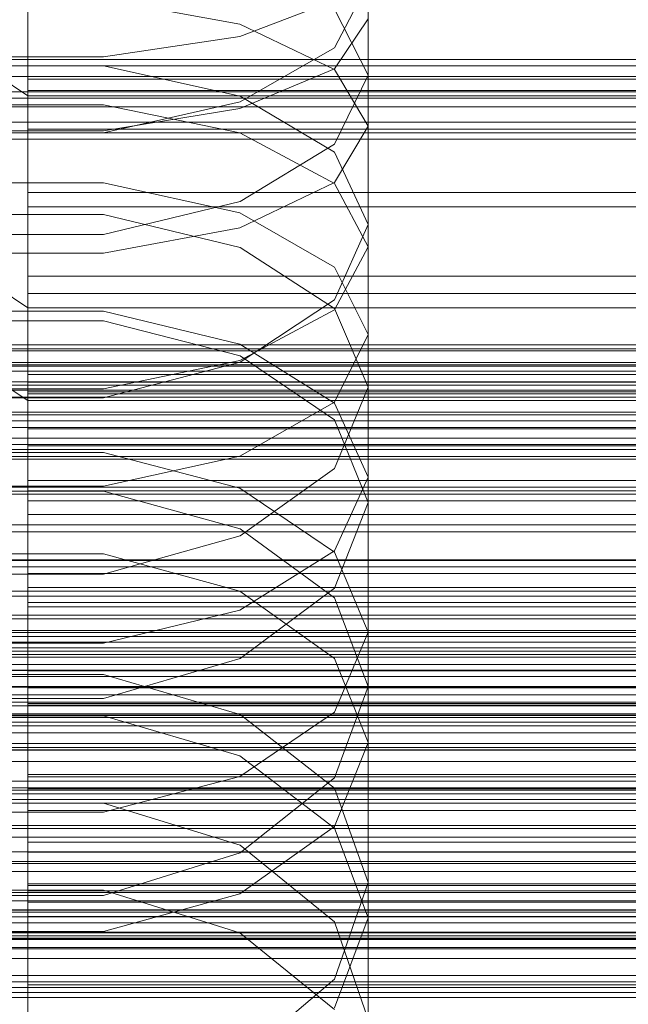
# Model space of a CAD drawing. Header units: millimetres. Extents: x -2233 to 65662, y -50530 to 6847.
# Tile 149 of 256: x -130 to -93, y -33983 to -33923. Entities that reach past the tile are written whole.
import ezdxf

# ---------------------------------------------------------------- set-up
doc = ezdxf.new("R2010")
doc.units = ezdxf.units.MM
for name, color, linetype, lineweight in [('COTAS_O', 1, 'Continuous', 0), ('COTAS_P', 1, 'Continuous', 0), ('frontal_briquetadora', 7, 'Continuous', 0), ('frontal_C01', 7, 'Continuous', 0), ('frontal_C02', 7, 'Continuous', 0), ('frontal_C03', 7, 'Continuous', 0), ('frontal_secador', 7, 'Continuous', 0)]:
    doc.layers.add(name, color=color, linetype=linetype, lineweight=lineweight)
doc.dimstyles.new('R19_100', dxfattribs={"dimtxt": 250, "dimasz": 150, "dimexe": 150, "dimexo": 80, "dimgap": 100, "dimtad": 1, "dimtih": 1, "dimtoh": 1, "dimdsep": 46, "dimcen": 0.09, "dimadec": 0, "dimazin": 0, "dimtfac": 1, "dimtdec": 4, "dimtofl": 0, "dimtmove": 0, "dimatfit": 3, "dimfxl": 1, "dimtolj": 1, "dimtzin": 0, "dimarcsym": 0})

# ---------------------------------------------------------------- blocks, each defined once
blk = doc.blocks.new('DIM_R32_39')
at = {"layer": 'COTAS_O'}
for p, q in [((-1725, -33700), (-1575, -33655)), ((1725, -33700), (1575, -33655)), ((-1725, -34400), (-1725, -33700)), ((-1725, -33700), (1725, -33700)), ((-1725, -33700), (-1575, -33745)), ((1725, -33700), (1575, -33745)), ((1725, -34400), (1725, -33700))]:
    blk.add_line(p, q, dxfattribs=at)
blk.add_text('3450 O', height=250, dxfattribs=at).set_placement((0, -33600))
blk = doc.blocks.new('DIM_R32_40')
at = {"layer": 'COTAS_P'}
for p, q in [((-150, -32200), (550, -32200)), ((550, -32200), (505, -32350)), ((550, -34800), (550, -32200)), ((550, -32200), (595, -32350)), ((550, -34800), (505, -34650)), ((550, -34800), (595, -34650)), ((-150, -34800), (550, -34800))]:
    blk.add_line(p, q, dxfattribs=at)
blk.add_text('2600 P', height=250, rotation=90, dxfattribs=at).set_placement((450, -33500))
blk = doc.blocks.new('DIM_R32_42')
at = {"layer": 'COTAS_O'}
for p, q in [((-650, -33700), (50, -33700)), ((50, -33700), (5, -33850)), ((50, -34900), (50, -33700)), ((50, -33700), (95, -33850)), ((50, -34900), (5, -34750)), ((50, -34900), (95, -34750)), ((-650, -34900), (50, -34900))]:
    blk.add_line(p, q, dxfattribs=at)
blk.add_text('1200 O', height=250, rotation=90, dxfattribs=at).set_placement((-50, -34300))
blk = doc.blocks.new('DIM_R32_43')
at = {"layer": 'COTAS_O'}
for p, q in [((-650, -34200), (-500, -34155)), ((650, -34200), (500, -34155)), ((-650, -34900), (-650, -34200)), ((-650, -34200), (650, -34200)), ((-650, -34200), (-500, -34245)), ((650, -34200), (500, -34245)), ((650, -34900), (650, -34200))]:
    blk.add_line(p, q, dxfattribs=at)
blk.add_text('1300 O', height=250, dxfattribs=at).set_placement((0, -34100))

msp = doc.modelspace()

# ---------------------------------------------------------------- linework, layer by layer
at = {"layer": 'frontal_briquetadora'}
for p, q in [((-109, -33929.238), (-109, -33912.608)), ((-109, -33920.41), (-111.08, -33924.402)), ((-109, -33936.682), (-109, -33920.41)), ((-125.327, -33921.403), (-116.907, -33922.955)), ((-116.907, -33923.713), (-111.08, -33921.478)), ((-109, -33926.087), (-111.08, -33922.018)), ((-116.907, -33922.955), (-111.08, -33925.751)), ((-109, -33922.627), (-111.08, -33925.697)), ((-125.327, -33924.953), (-116.907, -33923.713)), ((-111.08, -33924.402), (-116.906, -33927.741)), ((-134.673, -33924.953), (-125.327, -33924.953)), ((-125.326, -33925.528), (-134.674, -33925.528)), ((-116.906, -33927.39), (-125.326, -33925.528)), ((-111.08, -33925.697), (-116.907, -33928.158)), ((-111.08, -33925.751), (-109, -33929.238)), ((-111.08, -33930.345), (-109, -33926.087)), ((-109, -33942.099), (-109, -33926.087)), ((-111.08, -33930.837), (-116.906, -33927.39)), ((-125.327, -33927.928), (-134.673, -33927.928)), ((-116.907, -33929.662), (-125.327, -33927.928)), ((-116.906, -33927.741), (-125.326, -33929.647)), ((-116.907, -33928.158), (-125.327, -33929.524)), ((-111.08, -33932.725), (-109, -33929.238)), ((-125.326, -33929.647), (-134.674, -33929.647)), ((-125.327, -33929.524), (-134.673, -33929.524)), ((-111.08, -33932.786), (-116.907, -33929.662)), ((-116.906, -33933.895), (-111.08, -33930.345)), ((-109, -33935.302), (-111.08, -33930.837)), ((-134.673, -33932.744), (-125.327, -33932.744)), ((-125.327, -33932.744), (-116.907, -33934.597)), ((-116.907, -33935.521), (-111.08, -33932.725)), ((-109, -33936.682), (-111.08, -33932.786)), ((-125.326, -33935.917), (-116.906, -33933.895)), ((-134.674, -33934.689), (-125.326, -33934.689)), ((-125.326, -33934.689), (-116.906, -33936.726)), ((-116.907, -33934.597), (-111.08, -33937.935)), ((-109, -33935.302), (-111.08, -33939.949)), ((-109, -33950.89), (-109, -33935.302)), ((-134.674, -33935.917), (-125.326, -33935.917)), ((-125.327, -33937.073), (-116.907, -33935.521)), ((-134.673, -33937.073), (-125.327, -33937.073)), ((-116.906, -33936.726), (-111.08, -33940.485)), ((-111.08, -33940.578), (-109, -33936.682)), ((-111.08, -33937.935), (-109, -33942.099)), ((-111.08, -33939.949), (-116.906, -33943.808)), ((-134.673, -33940.653), (-125.327, -33940.653)), ((-125.327, -33940.653), (-116.907, -33942.681)), ((-116.907, -33943.702), (-111.08, -33940.578)), ((-111.08, -33940.485), (-109, -33945.334)), ((-125.326, -33941.254), (-134.674, -33941.254)), ((-116.906, -33943.404), (-125.326, -33941.254)), ((-109, -33942.099), (-111.08, -33946.262)), ((-116.907, -33942.681), (-111.08, -33946.334)), ((-125.327, -33945.436), (-116.907, -33943.702)), ((-116.906, -33943.808), (-125.326, -33946.001)), ((-111.08, -33947.366), (-116.906, -33943.404)), ((-134.673, -33945.436), (-125.327, -33945.436)), ((-109, -33945.334), (-111.08, -33950.361)), ((-109, -33960.462), (-109, -33945.334)), ((-125.326, -33946.001), (-134.674, -33946.001)), ((-111.08, -33946.262), (-116.907, -33949.6)), ((-111.08, -33946.334), (-109, -33950.89)), ((-109, -33952.465), (-111.08, -33947.366)), ((-125.327, -33949.368), (-134.673, -33949.368)), ((-116.907, -33951.565), (-125.327, -33949.368)), ((-116.907, -33949.6), (-125.327, -33951.453)), ((-111.08, -33950.361), (-116.906, -33954.52)), ((-111.08, -33955.446), (-109, -33950.89)), ((-125.327, -33951.453), (-134.673, -33951.453)), ((-111.08, -33955.525), (-116.907, -33951.565)), ((-125.326, -33951.768), (-134.674, -33951.768)), ((-116.906, -33954.085), (-125.326, -33951.768)), ((-125.326, -33951.768), (-116.906, -33954.085)), ((-111.08, -33957.738), (-109, -33952.465)), ((-109, -33967.266), (-109, -33952.465)), ((-111.08, -33958.344), (-116.906, -33954.085)), ((-116.906, -33954.085), (-111.08, -33958.344)), ((-116.906, -33954.52), (-125.326, -33956.878)), ((-134.673, -33955.615), (-125.327, -33955.615)), ((-125.327, -33955.615), (-116.907, -33957.922)), ((-116.907, -33959.099), (-111.08, -33955.446)), ((-109, -33960.462), (-111.08, -33955.525)), ((-125.326, -33956.878), (-134.674, -33956.878)), ((-116.906, -33962.092), (-111.08, -33957.738)), ((-116.907, -33957.922), (-111.08, -33962.081)), ((-109, -33963.807), (-111.08, -33958.344)), ((-125.327, -33961.127), (-116.907, -33959.099)), ((-111.08, -33965.4), (-109, -33960.462)), ((-134.673, -33961.127), (-125.327, -33961.127)), ((-125.326, -33964.556), (-116.906, -33962.092)), ((-111.08, -33962.081), (-109, -33967.266)), ((-134.674, -33963.061), (-125.326, -33963.061)), ((-125.326, -33963.061), (-116.906, -33965.539)), ((-109, -33963.807), (-111.08, -33969.438)), ((-109, -33978.088), (-109, -33963.807)), ((-134.674, -33964.556), (-125.326, -33964.556)), ((-134.673, -33965.624), (-125.327, -33965.624)), ((-125.327, -33965.624), (-116.907, -33968.093)), ((-116.907, -33969.359), (-111.08, -33965.4)), ((-116.906, -33965.539), (-111.08, -33970.084)), ((-109, -33967.266), (-111.08, -33972.452)), ((-116.907, -33968.093), (-111.08, -33972.541)), ((-125.327, -33971.557), (-116.907, -33969.359)), ((-111.08, -33969.438), (-116.906, -33974.075)), ((-111.08, -33970.084), (-109, -33975.899)), ((-125.326, -33971.009), (-134.674, -33971.009)), ((-116.906, -33973.591), (-125.326, -33971.009)), ((-134.673, -33971.557), (-125.327, -33971.557)), ((-111.08, -33972.452), (-116.907, -33976.61)), ((-111.08, -33972.541), (-109, -33978.088)), ((-111.08, -33978.321), (-116.906, -33973.591)), ((-116.906, -33974.075), (-125.326, -33976.695)), ((-109, -33975.899), (-111.08, -33981.875)), ((-109, -33989.624), (-109, -33975.899)), ((-125.327, -33976.379), (-134.673, -33976.379)), ((-116.907, -33979.002), (-125.327, -33976.379)), ((-116.907, -33976.61), (-125.327, -33978.918)), ((-125.326, -33976.695), (-134.674, -33976.695)), ((-111.08, -33983.634), (-109, -33978.088)), ((-109, -33984.362), (-111.08, -33978.321)), ((-125.327, -33978.918), (-134.673, -33978.918)), ((-111.08, -33983.729), (-116.907, -33979.002)), ((-111.08, -33981.875), (-116.906, -33986.783))]:
    msp.add_line(p, q, dxfattribs=at)
at = {"layer": 'frontal_C01'}
for p, q in [((-130, -33652.357), (-130, -33927.361)), ((-228.298, -33861.298), (-130, -33927.361)), ((-130, -34196.607), (-130, -33921.603)), ((-130, -33927.362), (-130, -33926.336)), ((-130, -33926.336), (-130, -33927.041)), ((-130, -33926.336), (130, -33926.336)), ((-130, -33927.041), (-130, -33929.429)), ((-130, -33927.041), (130, -33927.041)), ((-130, -33927.361), (-130, -34202.366)), ((-130, -33927.361), (0, -33927.361)), ((-130, -33930.047), (-130, -33927.362)), ((-130, -33927.362), (130, -33927.362)), ((450, -33927.505), (-450, -33927.505)), ((-130, -33929.429), (-130, -33933.336)), ((-130, -33929.429), (130, -33929.429)), ((-130, -33934.211), (-130, -33930.047)), ((-130, -33930.047), (130, -33930.047)), ((-130, -33933.336), (-130, -33938.497)), ((-130, -33933.336), (130, -33933.336)), ((-130, -33939.568), (-130, -33934.211)), ((-130, -33934.211), (130, -33934.211)), ((-130, -33938.497), (-130, -33944.56)), ((-130, -33938.497), (130, -33938.497)), ((-130, -33945.754), (-130, -33939.568)), ((-130, -33939.568), (130, -33939.568)), ((-148, -33942.731), (148, -33942.731)), ((-148, -33942.981), (148, -33942.981)), ((-148, -33943.095), (148, -33943.095)), ((-148, -33943.827), (148, -33943.827)), ((-148, -33944.046), (148, -33944.046)), ((-130, -33944.56), (-130, -33951.11)), ((130, -33944.56), (-130, -33944.56)), ((-148, -33945.212), (148, -33945.212)), ((-148, -33945.522), (148, -33945.522)), ((-130, -33952.347), (-130, -33945.754)), ((-130, -33945.754), (130, -33945.754)), ((-148, -33947.04), (148, -33947.04)), ((-148, -33947.42), (148, -33947.42)), ((148, -33949.188), (-148, -33949.188)), ((450, -33949.792), (-450, -33949.792)), ((-148, -33949.612), (148, -33949.612)), ((-130, -33951.11), (-130, -33957.704)), ((-130, -33951.11), (130, -33951.11)), ((-148, -33951.51), (148, -33951.51)), ((-148, -33951.948), (148, -33951.948)), ((-130, -33958.898), (-130, -33952.347)), ((-130, -33952.347), (130, -33952.347)), ((-148, -33953.846), (148, -33953.846)), ((-148, -33954.269), (148, -33954.269)), ((-148, -33956.038), (148, -33956.038)), ((-148, -33956.417), (148, -33956.417)), ((-130, -33957.704), (-130, -33963.89)), ((-130, -33957.704), (130, -33957.704)), ((-148, -33957.936), (148, -33957.936)), ((-148, -33958.246), (148, -33958.246)), ((-130, -33964.96), (-130, -33958.898)), ((-130, -33958.898), (130, -33958.898)), ((-148, -33959.411), (148, -33959.411)), ((-148, -33959.63), (148, -33959.63)), ((-148, -33960.363), (148, -33960.363)), ((-148, -33960.476), (148, -33960.476)), ((-148, -33960.726), (148, -33960.726)), ((-450, -33961.082), (450, -33961.082)), ((-130, -33963.89), (-130, -33969.247)), ((-130, -33963.89), (130, -33963.89)), ((-130, -33970.121), (-130, -33964.96)), ((-130, -33964.96), (130, -33964.96)), ((-130, -33969.247), (-130, -33973.41)), ((-130, -33969.247), (130, -33969.247)), ((-130, -33974.028), (-130, -33970.121)), ((-130, -33970.121), (130, -33970.121)), ((-130, -33973.41), (-130, -33976.096)), ((-130, -33973.41), (130, -33973.41)), ((-130, -33976.416), (-130, -33974.028)), ((-130, -33974.028), (130, -33974.028)), ((-130, -33976.096), (-130, -33977.121)), ((-130, -33976.096), (130, -33976.096)), ((-130, -33977.121), (-130, -33976.416)), ((-130, -33976.416), (130, -33976.416)), ((-130, -33977.121), (130, -33977.121))]:
    msp.add_line(p, q, dxfattribs=at)
at = {"layer": 'frontal_C02'}
for p, q in [((-130, -33940.443), (-130, -33649.948)), ((-130, -33655.678), (-130, -33946.173)), ((-130, -33940.443), (-228.298, -33874.707)), ((-228.298, -33880.437), (-130, -33946.173)), ((-130, -34230.937), (-130, -33940.443)), ((0, -33940.443), (-130, -33940.443)), ((-130, -33946.173), (-130, -33945.04)), ((-130, -33945.04), (-130, -33945.636)), ((-130, -33945.04), (130, -33945.04)), ((-130, -33945.636), (-130, -33947.921)), ((-130, -33945.636), (130, -33945.636)), ((-130, -33946.173), (-130, -34236.667)), ((-130, -33946.173), (0, -33946.173)), ((-130, -33948.958), (-130, -33946.173)), ((-130, -33946.173), (130, -33946.173)), ((-130, -33947.921), (-130, -33951.739)), ((-130, -33947.921), (130, -33947.921)), ((-130, -33953.206), (-130, -33948.958)), ((-130, -33948.958), (130, -33948.958)), ((-130, -33951.739), (-130, -33956.831)), ((-130, -33951.739), (130, -33951.739)), ((-130, -33958.627), (-130, -33953.206)), ((-130, -33953.206), (130, -33953.206)), ((-130, -33956.831), (-130, -33962.848)), ((-130, -33956.831), (130, -33956.831)), ((-130, -33964.852), (-130, -33958.627)), ((-130, -33958.627), (130, -33958.627)), ((-148, -33961.426), (148, -33961.426)), ((-148, -33961.637), (148, -33961.637)), ((-148, -33961.828), (148, -33961.828)), ((-148, -33962.447), (148, -33962.447)), ((-148, -33962.815), (148, -33962.815)), ((-130, -33962.848), (-130, -33969.381)), ((130, -33962.848), (-130, -33962.848)), ((-148, -33963.8), (148, -33963.8)), ((-148, -33964.32), (148, -33964.32)), ((-130, -33971.456), (-130, -33964.852)), ((-130, -33964.852), (130, -33964.852)), ((-148, -33965.604), (148, -33965.604)), ((-148, -33966.241), (148, -33966.241)), ((430, -33967.57), (-430, -33967.57)), ((148, -33967.736), (-148, -33967.736)), ((-148, -33968.446), (148, -33968.446)), ((-130, -33969.381), (-130, -33975.985)), ((-130, -33969.381), (130, -33969.381)), ((-148, -33970.051), (148, -33970.051)), ((-148, -33970.786), (148, -33970.786)), ((-130, -33977.989), (-130, -33971.456)), ((-130, -33971.456), (130, -33971.456)), ((-148, -33972.391), (148, -33972.391)), ((430, -33972.57), (-430, -33972.57)), ((-148, -33973.101), (148, -33973.101)), ((-148, -33974.596), (148, -33974.596)), ((-148, -33975.233), (148, -33975.233)), ((-130, -33975.985), (-130, -33982.21)), ((-130, -33975.985), (130, -33975.985)), ((-148, -33976.517), (148, -33976.517)), ((-148, -33977.037), (148, -33977.037)), ((-148, -33978.022), (148, -33978.022)), ((-148, -33978.39), (148, -33978.39)), ((-130, -33984.006), (-130, -33977.989)), ((-130, -33977.989), (130, -33977.989)), ((-148, -33979.009), (148, -33979.009)), ((-148, -33979.2), (148, -33979.2)), ((-148, -33979.411), (148, -33979.411)), ((-130, -33982.21), (-130, -33987.631)), ((-130, -33982.21), (130, -33982.21))]:
    msp.add_line(p, q, dxfattribs=at)
at = {"layer": 'frontal_C03'}
for p, q in [((1250, -33925.132), (-1250, -33925.132)), ((1250, -33925.518), (-1250, -33925.518)), ((1250, -33926.184), (-1250, -33926.184)), ((-1250, -33927.116), (1250, -33927.116)), ((1250, -33928.058), (-1250, -33928.058)), ((1250, -33928.99), (-1250, -33928.99)), ((1250, -33929.656), (-1250, -33929.656)), ((1250, -33930.042), (-1250, -33930.042)), ((1250, -33943.966), (-1250, -33943.966)), ((1250, -33944.352), (-1250, -33944.352)), ((1250, -33945.018), (-1250, -33945.018)), ((-1250, -33945.95), (1250, -33945.95)), ((1250, -33946.892), (-1250, -33946.892)), ((1250, -33947.824), (-1250, -33947.824)), ((1250, -33948.49), (-1250, -33948.49)), ((1250, -33948.876), (-1250, -33948.876)), ((1250, -33962.8), (-1250, -33962.8)), ((1250, -33963.186), (-1250, -33963.186)), ((1250, -33963.852), (-1250, -33963.852)), ((-1250, -33964.784), (1250, -33964.784)), ((1250, -33965.497), (-1250, -33965.497)), ((1250, -33965.583), (-1250, -33965.583)), ((1250, -33965.726), (-1250, -33965.726)), ((1250, -33966.658), (-1250, -33966.658)), ((1250, -33967.324), (-1250, -33967.324)), ((1250, -33967.71), (-1250, -33967.71)), ((1250, -33970.196), (-1250, -33970.196)), ((1250, -33970.441), (-1250, -33970.441)), ((1250, -33978.964), (-1250, -33978.964)), ((1250, -33979.33), (-1250, -33979.33)), ((1250, -33981.633), (-1250, -33981.633)), ((1250, -33982.02), (-1250, -33982.02)), ((1250, -33982.686), (-1250, -33982.686))]:
    msp.add_line(p, q, dxfattribs=at)
at = {"layer": 'frontal_secador'}
for p, q in [((-1250, -33956), (1250, -33956)), ((-1250, -33962), (1250, -33962)), ((-1250, -33965), (1250, -33965)), ((1250, -33966), (-1250, -33966)), ((-1250, -33966.659), (1250, -33966.659)), ((1250, -33969.659), (-1250, -33969.659)), ((-1250, -33971), (1250, -33971)), ((1250, -33974), (-1250, -33974)), ((-1250, -33974.728), (1250, -33974.728)), ((-1250, -33977.588), (1250, -33977.588)), ((1250, -33977.611), (-1250, -33977.611)), ((1250, -33977.728), (-1250, -33977.728)), ((-1250, -33979.387), (1250, -33979.387)), ((1250, -33979.918), (-1250, -33979.918)), ((-1250, -33980), (1250, -33980)), ((1250, -33980.588), (-1250, -33980.588)), ((1250, -33982.387), (-1250, -33982.387)), ((1250, -33983), (-1250, -33983))]:
    msp.add_line(p, q, dxfattribs=at)

# ---------------------------------------------------------------- dimensions: what is measured, and where the dimension line sits
at = {"layer": 'COTAS_O'}
for p1, p2, distance, picture, middle in [((-650, -34900), (-650, -33700), -700, 'DIM_R32_42', (50, -34300)), ((-1725, -34400), (1725, -34400), 700, 'DIM_R32_39', (0, -33700)), ((-650, -34900), (650, -34900), 700, 'DIM_R32_43', (0, -34200))]:
    dim = msp.add_aligned_dim(p1=p1, p2=p2, distance=distance, text='<> O', dimstyle='R19_100', dxfattribs=at)
    dim.commit()
    dim.dimension.update_dxf_attribs({"geometry": picture, "text_midpoint": middle})
at = {"layer": 'COTAS_P'}
dim = msp.add_aligned_dim(p1=(-150, -34800), p2=(-150, -32200), distance=-700, text='<> P', dimstyle='R19_100', dxfattribs=at)
dim.commit()
dim.dimension.update_dxf_attribs({"geometry": 'DIM_R32_40', "text_midpoint": (550, -33500)})

doc.saveas('drawing.dxf')
